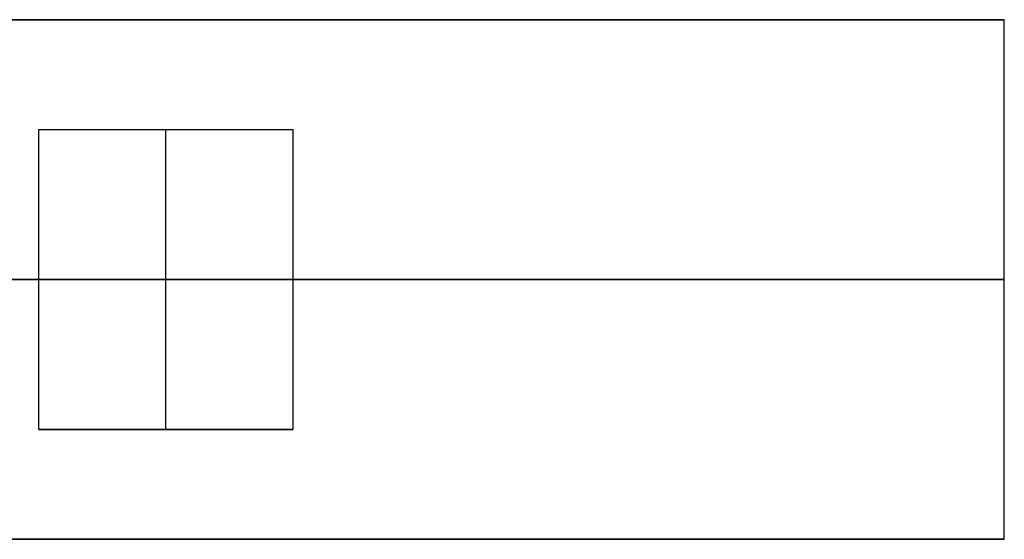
# Model space of a CAD drawing. Header units: millimetres. Extents: x -85 to 64, y -15 to 15.
# Tile 4 of 4: x 22 to 64, y -11 to 11. Entities that reach past the tile are written whole.
import ezdxf

# ---------------------------------------------------------------- set-up
doc = ezdxf.new("R2010")
doc.units = ezdxf.units.MM
doc.layers.add('METAL NEGRO', color=7, linetype='Continuous')

msp = doc.modelspace()

# ---------------------------------------------------------------- linework, layer by layer
at = {"layer": 'METAL NEGRO'}
for p, q in [((-84.529, 11.383, 1241), (64.471, 11.383, 1241)), ((64.471, -11.117, 1241), (64.471, 11.383, 1241)), ((22.671, 6.633, 1250), (33.671, 6.633, 1250)), ((22.671, -6.367, 1250), (22.671, 6.633, 1250)), ((28.171, 6.633, 1250.25), (28.171, 6.633, 1249.75)), ((28.171, -6.367, 1249.75), (28.171, 6.633, 1249.75)), ((33.671, 6.633, 1250), (33.671, -6.367, 1250)), ((64.471, 0.133, 1231.75), (4.971, 0.133, 1231.75)), ((13.671, 0.133, 1250.25), (22.671, 0.133, 1250.25)), ((22.671, 0.133, 1249.75), (22.671, 0.133, 1250.25)), ((22.671, 0.133, 1249.75), (33.671, 0.133, 1249.75)), ((33.671, 0.133, 1250.25), (64.471, 0.133, 1250.25)), ((33.671, 0.133, 1249.75), (33.671, 0.133, 1250.25)), ((64.471, 0.133, 1231.75), (64.471, 0.133, 1250.25)), ((22.671, -6.367, 1250), (33.671, -6.367, 1250)), ((28.171, -6.367, 1249.75), (28.171, -6.367, 1250.25)), ((-84.529, -11.117, 1241), (64.471, -11.117, 1241))]:
    msp.add_line(p, q, dxfattribs=at)
for points in [[(64.471, 11.383, 1250.25), (-84.529, 11.383, 1250.25)], [(64.471, 11.383, 1231.75), (-84.529, 11.383, 1231.75)], [(64.471, -11.117, 1250.25), (64.471, 11.383, 1250.25)], [(64.471, 11.383, 1250.25), (64.471, 11.383, 1231.75)], [(64.471, -11.117, 1231.75), (64.471, 11.383, 1231.75)], [(22.671, -6.367, 1250.25), (22.671, 6.633, 1250.25)], [(22.671, 6.633, 1250.25), (33.671, 6.633, 1250.25)], [(22.671, 6.633, 1249.75), (33.671, 6.633, 1249.75)], [(22.671, 6.633, 1250.25), (22.671, 6.633, 1249.75)], [(22.671, -6.367, 1249.75), (22.671, 6.633, 1249.75)], [(33.671, 6.633, 1250.25), (33.671, -6.367, 1250.25)], [(33.671, 6.633, 1249.75), (33.671, 6.633, 1250.25)], [(33.671, 6.633, 1249.75), (33.671, -6.367, 1249.75)], [(33.671, -6.367, 1250.25), (22.671, -6.367, 1250.25)], [(33.671, -6.367, 1249.75), (22.671, -6.367, 1249.75)], [(22.671, -6.367, 1249.75), (22.671, -6.367, 1250.25)], [(33.671, -6.367, 1250.25), (33.671, -6.367, 1249.75)], [(-84.529, -11.117, 1231.75), (64.471, -11.117, 1231.75)], [(64.471, -11.117, 1250.25), (-84.529, -11.117, 1250.25)], [(64.471, -11.117, 1231.75), (64.471, -11.117, 1250.25)]]:
    msp.add_open_spline(points, degree=1, dxfattribs=at)

doc.saveas('drawing.dxf')
